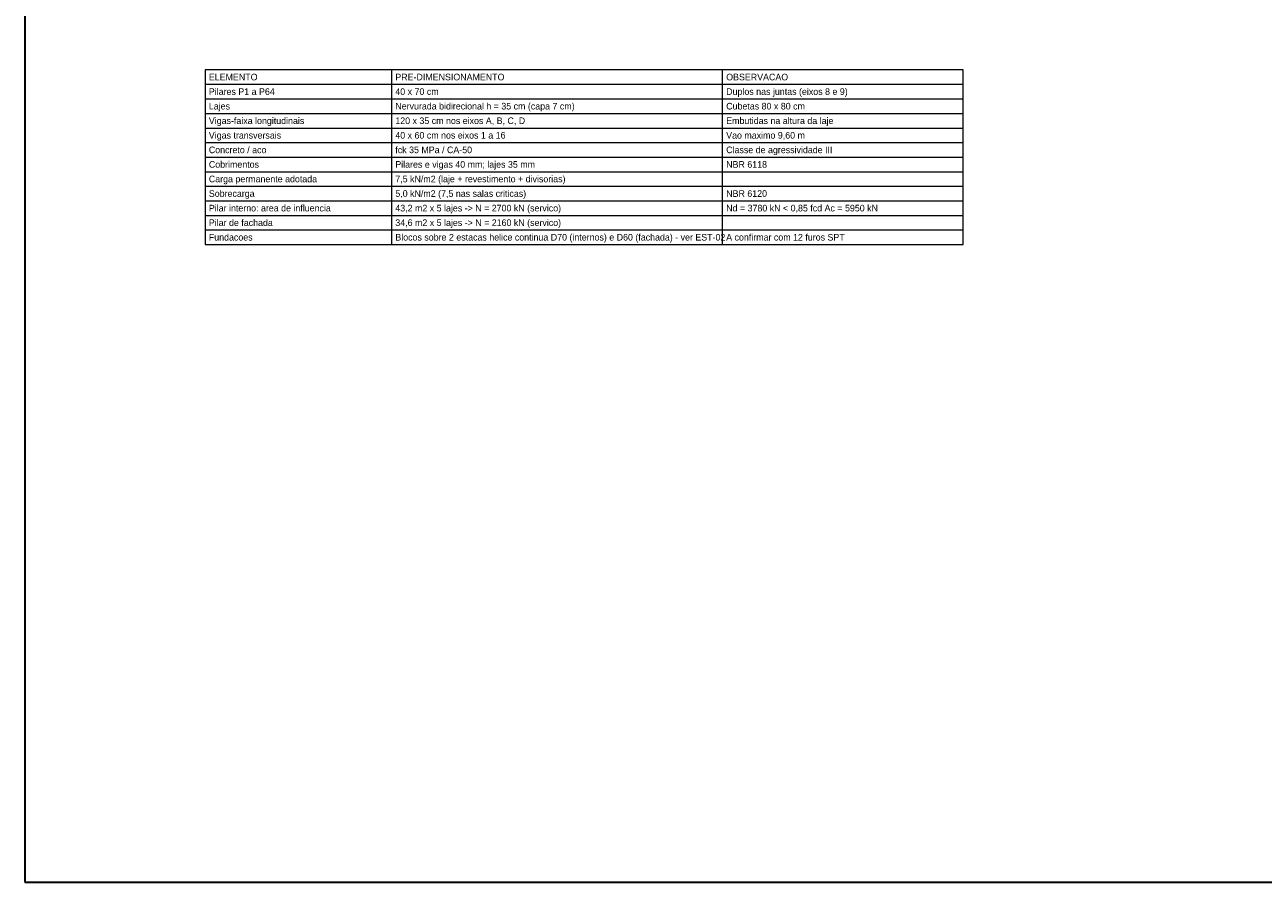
# Model space of a CAD drawing. Header units: metres. Extents: x -12 to 152, y -66 to 49.
# Tile 1 of 5: x -12 to 70, y -66 to -9. Entities that reach past the tile are written whole.
import ezdxf
from ezdxf.enums import TextEntityAlignment as Align

# ---------------------------------------------------------------- set-up
doc = ezdxf.new("R2010")
doc.units = ezdxf.units.M
doc.layers.add('COTA', color=8, linetype='Continuous', lineweight=13, true_color=0x6a6a6a)
doc.layers.add('FOLHA', color=7, linetype='Continuous', lineweight=35)
doc.layers.add('NOTA', color=7, linetype='Continuous', lineweight=18)

msp = doc.modelspace()

# ---------------------------------------------------------------- linework, layer by layer
at = {"layer": 'COTA'}
for p, q in [((12.4, -23.616), (12.4, -12)), ((34.4, -23.616), (34.4, -12)), ((0, -12.968), (50.4, -12.968)), ((0, -13.936), (50.4, -13.936)), ((0, -14.904), (50.4, -14.904)), ((0, -15.872), (50.4, -15.872)), ((0, -16.84), (50.4, -16.84)), ((0, -17.808), (50.4, -17.808)), ((0, -18.776), (50.4, -18.776)), ((0, -19.744), (50.4, -19.744)), ((0, -20.712), (50.4, -20.712)), ((0, -21.68), (50.4, -21.68)), ((0, -22.648), (50.4, -22.648)), ((0, -23.616), (50.4, -23.616))]:
    msp.add_line(p, q, dxfattribs=at)
msp.add_lwpolyline([(0, -23.616), (50.4, -23.616), (50.4, -12), (0, -12)], close=True, dxfattribs=at)
at = {"layer": 'FOLHA'}
msp.add_lwpolyline([(-12, -66), (152.2, -66), (152.2, 48.8), (-12, 48.8)], close=True, dxfattribs=at)

# ---------------------------------------------------------------- texts
at = {"layer": 'NOTA'}
for s, p in [('ELEMENTO', (0.24, -12.484)), ('PRE-DIMENSIONAMENTO', (12.64, -12.484)), ('OBSERVACAO', (34.64, -12.484)), ('Pilares P1 a P64', (0.24, -13.452)), ('40 x 70 cm', (12.64, -13.452)), ('Duplos nas juntas (eixos 8 e 9)', (34.64, -13.452)), ('Lajes', (0.24, -14.42)), ('Nervurada bidirecional h = 35 cm (capa 7 cm)', (12.64, -14.42)), ('Cubetas 80 x 80 cm', (34.64, -14.42)), ('Vigas-faixa longitudinais', (0.24, -15.388)), ('120 x 35 cm nos eixos A, B, C, D', (12.64, -15.388)), ('Embutidas na altura da laje', (34.64, -15.388)), ('Vigas transversais', (0.24, -16.356)), ('40 x 60 cm nos eixos 1 a 16', (12.64, -16.356)), ('Vao maximo 9,60 m', (34.64, -16.356)), ('Concreto / aco', (0.24, -17.324)), ('fck 35 MPa / CA-50', (12.64, -17.324)), ('Classe de agressividade III', (34.64, -17.324)), ('Cobrimentos', (0.24, -18.292)), ('Pilares e vigas 40 mm; lajes 35 mm', (12.64, -18.292)), ('NBR 6118', (34.64, -18.292)), ('Carga permanente adotada', (0.24, -19.26)), ('7,5 kN/m2 (laje + revestimento + divisorias)', (12.64, -19.26)), ('Sobrecarga', (0.24, -20.228)), ('5,0 kN/m2 (7,5 nas salas criticas)', (12.64, -20.228)), ('NBR 6120', (34.64, -20.228)), ('Pilar interno: area de influencia', (0.24, -21.196)), ('43,2 m2 x 5 lajes -> N = 2700 kN (servico)', (12.64, -21.196)), ('Nd = 3780 kN < 0,85 fcd Ac = 5950 kN', (34.64, -21.196)), ('Pilar de fachada', (0.24, -22.164)), ('34,6 m2 x 5 lajes -> N = 2160 kN (servico)', (12.64, -22.164)), ('Fundacoes', (0.24, -23.132)), ('Blocos sobre 2 estacas helice continua D70 (internos) e D60 (fachada) - ver EST-02', (12.64, -23.132)), ('A confirmar com 12 furos SPT', (34.64, -23.132))]:
    msp.add_text(s, height=0.44, dxfattribs=at).set_placement(p, align=Align.MIDDLE_LEFT)

doc.saveas('drawing.dxf')
